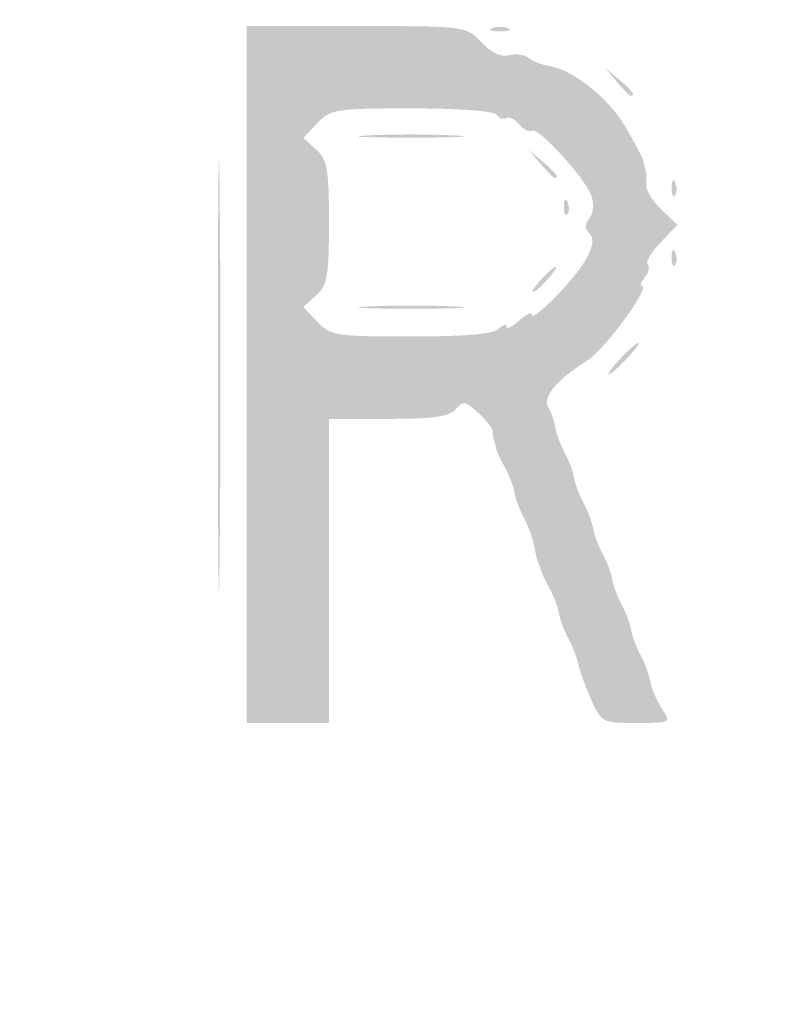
# Model space of a CAD drawing. Header units: inches. Extents: x -25.6 to 25.6, y -25.4 to 25.5.
# Tile 5 of 9: x -10.2 to -4.4, y 4.1 to 11.5. Entities that reach past the tile are written whole.
import ezdxf

# ---------------------------------------------------------------- set-up
doc = ezdxf.new("R2010")
doc.units = ezdxf.units.IN
doc.header["$MEASUREMENT"] = 0

msp = doc.modelspace()

# ---------------------------------------------------------------- hatches: boundary and pattern name
h = msp.add_hatch(color=7)
edge = h.paths.add_edge_path()
edge.add_spline(control_points=[(-0.4007, -25.4268), (-0.7297, -25.3427), (-1.0022, -25.2345), (-1.2492, -25.0898), (-1.4714, -24.9596), (-4.0059, -22.4523), (-13.0728, -13.3931), (-19.4202, -7.051), (-24.7181, -1.732), (-24.8458, -1.573), (-25.5175, -0.7368), (-25.628, 0.167), (-25.1698, 1.0773), (-24.9929, 1.4287), (-24.6905, 1.7353), (-13.1424, 13.2708)], knot_values=[0, 0, 0, 0, 1, 1, 1, 2, 2, 2, 3, 3, 3, 4, 4, 4, 5, 5, 5, 5], degree=3, periodic=0)
edge.add_line((-13.1424, 13.2708), (-1.2964, 25.1038))
edge.add_line((-1.2964, 25.1038), (-0.9639, 25.2345))
edge.add_spline(control_points=[(-0.9639, 25.2345), (-0.4799, 25.4247), (-0.0736, 25.4818), (0.3264, 25.4158), (0.6749, 25.3582), (1.1731, 25.1642), (1.3671, 25.0105), (1.4319, 24.9592), (6.7733, 19.6343), (13.2369, 13.1775), (24.952, 1.4747), (24.9895, 1.4366), (25.1751, 1.0607), (25.632, 0.135), (25.5122, -0.7537), (24.8163, -1.6028), (24.3651, -2.1533), (1.6002, -24.8618), (1.3199, -25.041), (0.9144, -25.3003), (0.5513, -25.417), (0.0943, -25.435), (-0.1261, -25.4437), (-0.3488, -25.44), (-0.4007, -25.4268)], knot_values=[0, 0, 0, 0, 1, 1, 1, 2, 2, 2, 3, 3, 3, 4, 4, 4, 5, 5, 5, 6, 6, 6, 7, 7, 7, 8, 8, 8, 8], degree=3, periodic=0)
edge = h.paths.add_edge_path(flags=0)
edge.add_spline(control_points=[(0.7778, -25.2187), (0.9334, -25.1603), (1.1773, -25.0379), (1.3199, -24.9467), (1.6002, -24.7675), (24.2708, -2.1532), (24.722, -1.6028), (25.4179, -0.7538), (25.5376, 0.1349), (25.0809, 1.0607), (24.8954, 1.4366), (24.8568, 1.4758), (13.1427, 13.1827), (1.5336, 24.7848), (1.3863, 24.9297), (1.0371, 25.0951), (0.3644, 25.4137), (-0.2339, 25.4271), (-0.9639, 25.1402)], knot_values=[0, 0, 0, 0, 1, 1, 1, 2, 2, 2, 3, 3, 3, 4, 4, 4, 5, 5, 5, 6, 6, 6, 6], degree=3, periodic=0)
edge.add_line((-0.9639, 25.1402), (-1.2964, 25.0095))
edge.add_line((-1.2964, 25.0095), (-13.0952, 13.2237))
edge.add_spline(control_points=[(-13.0952, 13.2237), (-24.5971, 1.7344), (-24.8986, 1.4287), (-25.0755, 1.0773), (-25.5337, 0.167), (-25.4232, -0.7368), (-24.7515, -1.573), (-24.6238, -1.732), (-19.3472, -7.0298), (-13.0257, -13.3459), (-3.9964, -22.3675), (-1.4714, -24.8653), (-1.2492, -24.9955), (-1.0022, -25.1402), (-0.7297, -25.2484), (-0.4007, -25.3325), (-0.181, -25.3886), (0.5006, -25.3228), (0.7778, -25.2187)], knot_values=[0, 0, 0, 0, 1, 1, 1, 2, 2, 2, 3, 3, 3, 4, 4, 4, 5, 5, 5, 6, 6, 6, 6], degree=3, periodic=0)
h = msp.add_hatch(color=7)
edge = h.paths.add_edge_path()
edge.add_spline(control_points=[(-0.0736, -24.6026), (-0.0913, -24.574), (-0.1636, -24.5623), (-0.2345, -24.5764), (-0.3054, -24.5906), (-0.3828, -24.5828), (-0.4066, -24.559), (-0.4304, -24.5352), (-0.4948, -24.5089), (-0.5498, -24.5005), (-0.6047, -24.4921), (-0.7341, -24.4294), (-0.8373, -24.3611), (-0.9791, -24.2673), (-1.0382, -24.2502), (-1.0793, -24.2913), (-1.1204, -24.3324), (-3.9712, -21.5082), (-12.7397, -12.7397), (-21.7969, -3.6825), (-24.3332, -1.1212), (-24.2888, -1.0769), (-24.2445, -1.0325), (-24.2582, -0.9857), (-24.3514, -0.8636), (-24.417, -0.7775), (-24.4583, -0.7071), (-24.4431, -0.7071), (-24.4279, -0.7071), (-24.4417, -0.6594), (-24.4738, -0.601), (-24.506, -0.5427), (-24.5353, -0.4738), (-24.539, -0.4478), (-24.5428, -0.4219), (-24.55, -0.3901), (-24.555, -0.3771), (-24.5685, -0.3427), (-24.5702, 0.298), (-24.557, 0.3536), (-24.5509, 0.3795), (-24.5425, 0.4219), (-24.5385, 0.4478), (-24.525, 0.5343), (-24.2799, 0.9828), (-24.2288, 1.0144), (-24.194, 1.0359), (-24.1963, 1.067), (-24.2364, 1.1153), (-24.2851, 1.174), (-22.4602, 3.0192), (-12.7633, 12.7161), (-3.3175, 22.1619), (-1.2201, 24.2372), (-1.1654, 24.1917), (-1.1128, 24.1481), (-1.0817, 24.1549), (-1.0193, 24.2238), (-0.9445, 24.3064), (-0.7716, 24.3954), (-0.4478, 24.5178), (-0.3701, 24.5472), (-0.1685, 24.5712), (0, 24.5712), (0.1685, 24.5712), (0.3701, 24.5472), (0.4478, 24.5178), (0.7541, 24.402), (0.9457, 24.307), (0.9965, 24.2459), (1.038, 24.1959), (1.0644, 24.1942), (1.1173, 24.2381), (1.1733, 24.2845), (3.1916, 22.2878), (12.7161, 12.7633), (22.2407, 3.2387), (24.2374, 1.2204), (24.191, 1.1645), (24.1467, 1.1111), (24.1506, 1.0836), (24.2097, 1.0345), (24.2822, 0.9743), (24.5236, 0.5437), (24.5385, 0.4478), (24.5425, 0.4219), (24.5509, 0.3795), (24.557, 0.3536), (24.5702, 0.298), (24.5685, -0.3427), (24.555, -0.3771), (24.55, -0.3901), (24.5428, -0.4219), (24.539, -0.4478), (24.5353, -0.4738), (24.506, -0.5427), (24.4738, -0.601), (24.4417, -0.6594), (24.4279, -0.7071), (24.4431, -0.7071), (24.4583, -0.7071), (24.417, -0.7775), (24.3514, -0.8636), (24.2582, -0.9857), (24.2445, -1.0325), (24.2888, -1.0769), (24.3332, -1.1212), (21.7969, -3.6825), (12.7397, -12.7397), (3.9712, -21.5082), (1.1204, -24.3324), (1.0793, -24.2913), (1.0382, -24.2502), (0.9791, -24.2673), (0.8373, -24.3611), (0.7341, -24.4294), (0.6047, -24.4921), (0.5498, -24.5005), (0.4948, -24.5089), (0.4304, -24.5352), (0.4066, -24.559), (0.3828, -24.5828), (0.3054, -24.5906), (0.2345, -24.5764), (0.1636, -24.5623), (0.0913, -24.574), (0.0736, -24.6026), (0.056, -24.6311), (0.0229, -24.6545), (0, -24.6545), (-0.0229, -24.6545), (-0.056, -24.6311), (-0.0736, -24.6026)], knot_values=[0, 0, 0, 0, 1, 1, 1, 2, 2, 2, 3, 3, 3, 4, 4, 4, 5, 5, 5, 6, 6, 6, 7, 7, 7, 8, 8, 8, 9, 9, 9, 10, 10, 10, 11, 11, 11, 12, 12, 12, 13, 13, 13, 14, 14, 14, 15, 15, 15, 16, 16, 16, 17, 17, 17, 18, 18, 18, 19, 19, 19, 20, 20, 20, 21, 21, 21, 22, 22, 22, 23, 23, 23, 24, 24, 24, 25, 25, 25, 26, 26, 26, 27, 27, 27, 28, 28, 28, 29, 29, 29, 30, 30, 30, 31, 31, 31, 32, 32, 32, 33, 33, 33, 34, 34, 34, 35, 35, 35, 36, 36, 36, 37, 37, 37, 38, 38, 38, 39, 39, 39, 40, 40, 40, 41, 41, 41, 42, 42, 42, 43, 43, 43, 44, 44, 44, 44], degree=3, periodic=0)
edge = h.paths.add_edge_path(flags=0)
edge.add_spline(control_points=[(0.2961, -24.0241), (0.4962, -23.9389), (0.6873, -23.7341), (0.6108, -23.6868), (0.5747, -23.6645), (4.6735, -19.5332), (12.0956, -12.1111), (20.3226, -3.884), (23.6524, -0.5832), (23.6919, -0.616), (23.7617, -0.6739), (24.0594, -0.35), (24.0232, -0.2556), (24.0097, -0.2204), (24.0189, -0.179), (24.0437, -0.1637), (24.097, -0.1308), (24.1042, 0.1102), (24.0534, 0.1611), (24.0192, 0.1953), (24.013, 0.2165), (24.0004, 0.3413), (23.9971, 0.3735), (21.4765, 2.9181), (18.3989, 5.9961), (14.658, 9.7374), (12.7862, 11.5782), (12.7516, 11.5495), (12.6763, 11.487), (0.5924, 23.5781), (0.6612, 23.6469), (0.6974, 23.6831), (0.6635, 23.7402), (0.5429, 23.8461), (0.4499, 23.9277), (0.3481, 23.9969), (0.3166, 23.9999), (0.2171, 24.0094), (0.1673, 24.0224), (0.0825, 24.0612), (0.0371, 24.0819), (-0.0371, 24.0819), (-0.0825, 24.0612), (-0.1673, 24.0224), (-0.2171, 24.0094), (-0.3166, 23.9999), (-0.3481, 23.9969), (-0.4499, 23.9277), (-0.5429, 23.8461), (-0.6635, 23.7402), (-0.6974, 23.6831), (-0.6612, 23.6469), (-0.5924, 23.5781), (-12.6763, 11.487), (-12.7516, 11.5495), (-12.7862, 11.5782), (-14.658, 9.7374), (-18.3989, 5.9961), (-21.4765, 2.9181), (-23.9971, 0.3735), (-24.0004, 0.3413), (-24.013, 0.2165), (-24.0192, 0.1953), (-24.0534, 0.1611), (-24.1042, 0.1102), (-24.097, -0.1308), (-24.0437, -0.1637), (-24.0189, -0.179), (-24.0086, -0.2175), (-24.0208, -0.2493), (-24.056, -0.3412), (-23.7602, -0.6726), (-23.6928, -0.6167), (-23.6521, -0.583), (-20.4362, -3.7704), (-12.0956, -12.1111), (-4.6735, -19.5332), (-0.5747, -23.6645), (-0.6108, -23.6868), (-0.6509, -23.7116), (-0.6356, -23.7557), (-0.5574, -23.8405), (-0.3404, -24.0759), (0.0019, -24.1495), (0.2961, -24.0241)], knot_values=[0, 0, 0, 0, 1, 1, 1, 2, 2, 2, 3, 3, 3, 4, 4, 4, 5, 5, 5, 6, 6, 6, 7, 7, 7, 8, 8, 8, 9, 9, 9, 10, 10, 10, 11, 11, 11, 12, 12, 12, 13, 13, 13, 14, 14, 14, 15, 15, 15, 16, 16, 16, 17, 17, 17, 18, 18, 18, 19, 19, 19, 20, 20, 20, 21, 21, 21, 22, 22, 22, 23, 23, 23, 24, 24, 24, 25, 25, 25, 26, 26, 26, 27, 27, 27, 28, 28, 28, 28], degree=3, periodic=0)
h = msp.add_hatch(color=7)
edge = h.paths.add_edge_path()
edge.add_line((-8.4853, 8.8153), (-8.4853, 11.408))
edge.add_line((-8.4853, 11.408), (-7.6685, 11.408))
edge.add_spline(control_points=[(-7.6685, 11.408), (-6.8534, 11.408), (-6.8516, 11.4077), (-6.7386, 11.2875), (-6.6647, 11.2089), (-6.593, 11.1754), (-6.5324, 11.1912), (-6.4814, 11.2046), (-6.4156, 11.1956), (-6.3863, 11.1713), (-6.357, 11.1469), (-6.2918, 11.1207), (-6.2415, 11.1131), (-6.0595, 11.0853), (-5.7948, 10.8767), (-5.6684, 10.6614), (-5.5974, 10.5405), (-5.5366, 10.4257), (-5.5333, 10.4063), (-5.5299, 10.3868), (-5.5221, 10.355), (-5.5159, 10.3355), (-5.5097, 10.3161), (-5.5076, 10.2673), (-5.5114, 10.2272), (-5.5151, 10.187), (-5.4643, 10.1036), (-5.3984, 10.0417)], knot_values=[0, 0, 0, 0, 1, 1, 1, 2, 2, 2, 3, 3, 3, 4, 4, 4, 5, 5, 5, 6, 6, 6, 7, 7, 7, 8, 8, 8, 9, 9, 9, 9], degree=3, periodic=0)
edge.add_line((-5.3984, 10.0417), (-5.2787, 9.9293))
edge.add_line((-5.2787, 9.9293), (-5.4054, 9.797))
edge.add_spline(control_points=[(-5.4054, 9.797), (-5.4751, 9.7243), (-5.518, 9.6506), (-5.5006, 9.6333), (-5.4833, 9.6159), (-5.4927, 9.5733), (-5.5216, 9.5385), (-5.5505, 9.5037), (-5.5611, 9.4752), (-5.5452, 9.4752), (-5.4709, 9.4752), (-5.8215, 8.9972), (-5.9573, 8.9132), (-6.1763, 8.7779), (-6.2864, 8.6447), (-6.2403, 8.5707), (-6.2191, 8.5367), (-6.1957, 8.4701), (-6.1883, 8.4228), (-6.1809, 8.3755), (-6.1495, 8.2906), (-6.1185, 8.2342), (-6.0875, 8.1779), (-6.0557, 8.093), (-6.0478, 8.0457), (-6.0399, 7.9983), (-6.0081, 7.9135), (-5.9771, 7.8571), (-5.9461, 7.8007), (-5.9143, 7.7159), (-5.9064, 7.6685), (-5.8985, 7.6212), (-5.8667, 7.5364), (-5.8357, 7.48), (-5.8047, 7.4236), (-5.7729, 7.3388), (-5.765, 7.2914), (-5.7571, 7.2441), (-5.7253, 7.1592), (-5.6943, 7.1029), (-5.6633, 7.0465), (-5.6314, 6.9616), (-5.6236, 6.9143), (-5.6157, 6.867), (-5.5839, 6.7821), (-5.5528, 6.7257), (-5.5218, 6.6694), (-5.4896, 6.5815), (-5.4811, 6.5305), (-5.4727, 6.4796), (-5.434, 6.3894), (-5.3952, 6.3302), (-5.3247, 6.2226), (-5.3248, 6.2225), (-5.5844, 6.2225), (-5.8392, 6.2225), (-5.8456, 6.2259), (-5.9224, 6.3993), (-5.9654, 6.4965), (-6.0082, 6.6148), (-6.0175, 6.6622), (-6.0269, 6.7095), (-6.0598, 6.7943), (-6.0908, 6.8507), (-6.1219, 6.9071), (-6.1537, 6.9919), (-6.1616, 7.0393), (-6.1694, 7.0866), (-6.2015, 7.1715), (-6.2329, 7.2278), (-6.2643, 7.2842), (-6.2933, 7.3463), (-6.2975, 7.3657), (-6.3016, 7.3851), (-6.3093, 7.4064), (-6.3144, 7.4128), (-6.3196, 7.4193), (-6.333, 7.474), (-6.3441, 7.5343), (-6.3553, 7.5945), (-6.3898, 7.69), (-6.4208, 7.7464), (-6.4518, 7.8028), (-6.4837, 7.8876), (-6.4915, 7.9349), (-6.4994, 7.9823), (-6.5315, 8.0671), (-6.5629, 8.1235), (-6.5942, 8.1799), (-6.6233, 8.2419), (-6.6275, 8.2614), (-6.6316, 8.2808), (-6.6402, 8.3126), (-6.6465, 8.3321), (-6.6528, 8.3515), (-6.6564, 8.3805), (-6.6545, 8.3965), (-6.6526, 8.4125), (-6.6999, 8.4716), (-6.7597, 8.5277), (-6.8561, 8.6183), (-6.8751, 8.6217), (-6.9283, 8.5576), (-6.9744, 8.502), (-7.0907, 8.4853), (-7.4304, 8.4853)], knot_values=[0, 0, 0, 0, 1, 1, 1, 2, 2, 2, 3, 3, 3, 4, 4, 4, 5, 5, 5, 6, 6, 6, 7, 7, 7, 8, 8, 8, 9, 9, 9, 10, 10, 10, 11, 11, 11, 12, 12, 12, 13, 13, 13, 14, 14, 14, 15, 15, 15, 16, 16, 16, 17, 17, 17, 18, 18, 18, 19, 19, 19, 20, 20, 20, 21, 21, 21, 22, 22, 22, 23, 23, 23, 24, 24, 24, 25, 25, 25, 26, 26, 26, 27, 27, 27, 28, 28, 28, 29, 29, 29, 30, 30, 30, 31, 31, 31, 32, 32, 32, 33, 33, 33, 34, 34, 34, 35, 35, 35, 35], degree=3, periodic=0)
edge.add_line((-7.4304, 8.4853), (-7.8725, 8.4853))
edge.add_line((-7.8725, 8.4853), (-7.8725, 7.3539))
edge.add_line((-7.8725, 7.3539), (-7.8725, 6.2225))
edge.add_line((-7.8725, 6.2225), (-8.1789, 6.2225))
edge.add_line((-8.1789, 6.2225), (-8.4853, 6.2225))
edge.add_line((-8.4853, 6.2225), (-8.4853, 8.8153))
edge = h.paths.add_edge_path(flags=0)
edge.add_spline(control_points=[(-6.6091, 9.1547), (-6.578, 9.1858), (-6.5525, 9.1931), (-6.5525, 9.1709), (-6.5525, 9.1488), (-6.5101, 9.169), (-6.4582, 9.216), (-6.4064, 9.2629), (-6.364, 9.2832), (-6.364, 9.2612), (-6.364, 9.1943), (-6.031, 9.5364), (-5.9552, 9.681), (-5.9054, 9.7762), (-5.8993, 9.8308), (-5.9346, 9.8661), (-5.9698, 9.9013), (-5.9698, 9.9339), (-5.9347, 9.9763), (-5.9072, 10.0093), (-5.8995, 10.0829), (-5.9176, 10.1398), (-5.9587, 10.2692), (-6.315, 10.6605), (-6.3641, 10.6301), (-6.3841, 10.6177), (-6.4264, 10.639), (-6.4582, 10.6773), (-6.49, 10.7156), (-6.5334, 10.7363), (-6.5546, 10.7232), (-6.5758, 10.7101), (-6.6065, 10.7209), (-6.6228, 10.7473), (-6.6403, 10.7757), (-6.8974, 10.7952), (-7.2542, 10.7952), (-7.8236, 10.7952), (-7.8616, 10.7892), (-7.9593, 10.6853)], knot_values=[0, 0, 0, 0, 1, 1, 1, 2, 2, 2, 3, 3, 3, 4, 4, 4, 5, 5, 5, 6, 6, 6, 7, 7, 7, 8, 8, 8, 9, 9, 9, 10, 10, 10, 11, 11, 11, 12, 12, 12, 13, 13, 13, 13], degree=3, periodic=0)
edge.add_line((-7.9593, 10.6853), (-8.0625, 10.5754))
edge.add_line((-8.0625, 10.5754), (-7.9675, 10.4894))
edge.add_spline(control_points=[(-7.9675, 10.4894), (-7.8847, 10.4145), (-7.8725, 10.3447), (-7.8725, 9.9466), (-7.8725, 9.5485), (-7.8847, 9.4788), (-7.9675, 9.4039)], knot_values=[0, 0, 0, 0, 1, 1, 1, 2, 2, 2, 2], degree=3, periodic=0)
edge.add_line((-7.9675, 9.4039), (-8.0625, 9.3179))
edge.add_line((-8.0625, 9.3179), (-7.9593, 9.208))
edge.add_spline(control_points=[(-7.9593, 9.208), (-7.8617, 9.1042), (-7.8232, 9.0981), (-7.2608, 9.0981), (-6.8608, 9.0981), (-6.6471, 9.1167), (-6.6091, 9.1547)], knot_values=[0, 0, 0, 0, 1, 1, 1, 2, 2, 2, 2], degree=3, periodic=0)
h = msp.add_hatch(color=7)
edge = h.paths.add_edge_path()
edge.add_spline(control_points=[(-6.6586, 11.3921), (-6.6262, 11.4051), (-6.5731, 11.4051), (-6.5407, 11.3921), (-6.5083, 11.379), (-6.5348, 11.3683), (-6.5997, 11.3683), (-6.6645, 11.3683), (-6.691, 11.379), (-6.6586, 11.3921)], knot_values=[0, 0, 0, 0, 1, 1, 1, 2, 2, 2, 3, 3, 3, 3], degree=3, periodic=0)
h = msp.add_hatch(color=7)
edge = h.paths.add_edge_path()
edge.add_line((-5.732, 10.9955), (-5.8218, 11.1016))
edge.add_line((-5.8218, 11.1016), (-5.7158, 11.0118))
edge.add_spline(control_points=[(-5.7158, 11.0118), (-5.6161, 10.9274), (-5.5883, 10.8894), (-5.626, 10.8894), (-5.6349, 10.8894), (-5.6827, 10.9372), (-5.732, 10.9955)], knot_values=[0, 0, 0, 0, 1, 1, 1, 2, 2, 2, 2], degree=3, periodic=0)
h = msp.add_hatch(color=7)
edge = h.paths.add_edge_path()
edge.add_spline(control_points=[(-8.699, 8.8153), (-8.699, 10.2542), (-8.693, 10.8429), (-8.6857, 10.1234), (-8.6783, 9.4039), (-8.6783, 8.2266), (-8.6857, 7.5071), (-8.693, 6.7876), (-8.699, 7.3763), (-8.699, 8.8153)], knot_values=[0, 0, 0, 0, 1, 1, 1, 2, 2, 2, 3, 3, 3, 3], degree=3, periodic=0)
h = msp.add_hatch(color=7)
edge = h.paths.add_edge_path()
edge.add_spline(control_points=[(-7.5778, 10.5944), (-7.4028, 10.6035), (-7.1164, 10.6035), (-6.9414, 10.5944), (-6.7664, 10.5854), (-6.9096, 10.5779), (-7.2596, 10.5779), (-7.6096, 10.5779), (-7.7528, 10.5854), (-7.5778, 10.5944)], knot_values=[0, 0, 0, 0, 1, 1, 1, 2, 2, 2, 3, 3, 3, 3], degree=3, periodic=0)
h = msp.add_hatch(color=7)
edge = h.paths.add_edge_path()
edge.add_line((-6.2977, 10.3827), (-6.3875, 10.4888))
edge.add_line((-6.3875, 10.4888), (-6.2815, 10.399))
edge.add_spline(control_points=[(-6.2815, 10.399), (-6.1818, 10.3146), (-6.1539, 10.2766), (-6.1917, 10.2766), (-6.2006, 10.2766), (-6.2483, 10.3244), (-6.2977, 10.3827)], knot_values=[0, 0, 0, 0, 1, 1, 1, 2, 2, 2, 2], degree=3, periodic=0)
h = msp.add_hatch(color=7)
edge = h.paths.add_edge_path()
edge.add_spline(control_points=[(-5.3232, 10.2098), (-5.3209, 10.2648), (-5.3097, 10.2759), (-5.2947, 10.2383), (-5.2811, 10.2043), (-5.2827, 10.1636), (-5.2984, 10.148), (-5.3141, 10.1323), (-5.3252, 10.1601), (-5.3232, 10.2098)], knot_values=[0, 0, 0, 0, 1, 1, 1, 2, 2, 2, 3, 3, 3, 3], degree=3, periodic=0)
h = msp.add_hatch(color=7)
edge = h.paths.add_edge_path()
edge.add_spline(control_points=[(-6.1245, 10.0684), (-6.1223, 10.1233), (-6.1111, 10.1345), (-6.0961, 10.0969), (-6.0824, 10.0629), (-6.0841, 10.0222), (-6.0998, 10.0065), (-6.1154, 9.9909), (-6.1266, 10.0187), (-6.1245, 10.0684)], knot_values=[0, 0, 0, 0, 1, 1, 1, 2, 2, 2, 3, 3, 3, 3], degree=3, periodic=0)
h = msp.add_hatch(color=7)
edge = h.paths.add_edge_path()
edge.add_spline(control_points=[(-5.3232, 9.6913), (-5.3209, 9.7462), (-5.3097, 9.7574), (-5.2947, 9.7198), (-5.2811, 9.6857), (-5.2827, 9.6451), (-5.2984, 9.6294), (-5.3141, 9.6138), (-5.3252, 9.6416), (-5.3232, 9.6913)], knot_values=[0, 0, 0, 0, 1, 1, 1, 2, 2, 2, 3, 3, 3, 3], degree=3, periodic=0)
h = msp.add_hatch(color=7)
edge = h.paths.add_edge_path()
edge.add_spline(control_points=[(-6.2933, 9.5224), (-6.2463, 9.5742), (-6.1973, 9.6167), (-6.1844, 9.6167), (-6.1714, 9.6167), (-6.1992, 9.5742), (-6.2461, 9.5224), (-6.293, 9.4705), (-6.342, 9.4281), (-6.355, 9.4281), (-6.368, 9.4281), (-6.3402, 9.4705), (-6.2933, 9.5224)], knot_values=[0, 0, 0, 0, 1, 1, 1, 2, 2, 2, 3, 3, 3, 4, 4, 4, 4], degree=3, periodic=0)
h = msp.add_hatch(color=7)
edge = h.paths.add_edge_path()
edge.add_spline(control_points=[(-7.5778, 9.3216), (-7.4028, 9.3307), (-7.1164, 9.3307), (-6.9414, 9.3216), (-6.7664, 9.3126), (-6.9096, 9.3051), (-7.2596, 9.3051), (-7.6096, 9.3051), (-7.7528, 9.3126), (-7.5778, 9.3216)], knot_values=[0, 0, 0, 0, 1, 1, 1, 2, 2, 2, 3, 3, 3, 3], degree=3, periodic=0)
h = msp.add_hatch(color=7)
edge = h.paths.add_edge_path()
edge.add_spline(control_points=[(-5.704, 8.9331), (-5.6431, 8.9979), (-5.5827, 9.051), (-5.5697, 9.051), (-5.5567, 9.051), (-5.596, 8.9979), (-5.6569, 8.9331), (-5.7177, 8.8683), (-5.7782, 8.8153), (-5.7911, 8.8153), (-5.8041, 8.8153), (-5.7649, 8.8683), (-5.704, 8.9331)], knot_values=[0, 0, 0, 0, 1, 1, 1, 2, 2, 2, 3, 3, 3, 4, 4, 4, 4], degree=3, periodic=0)

doc.saveas('drawing.dxf')
